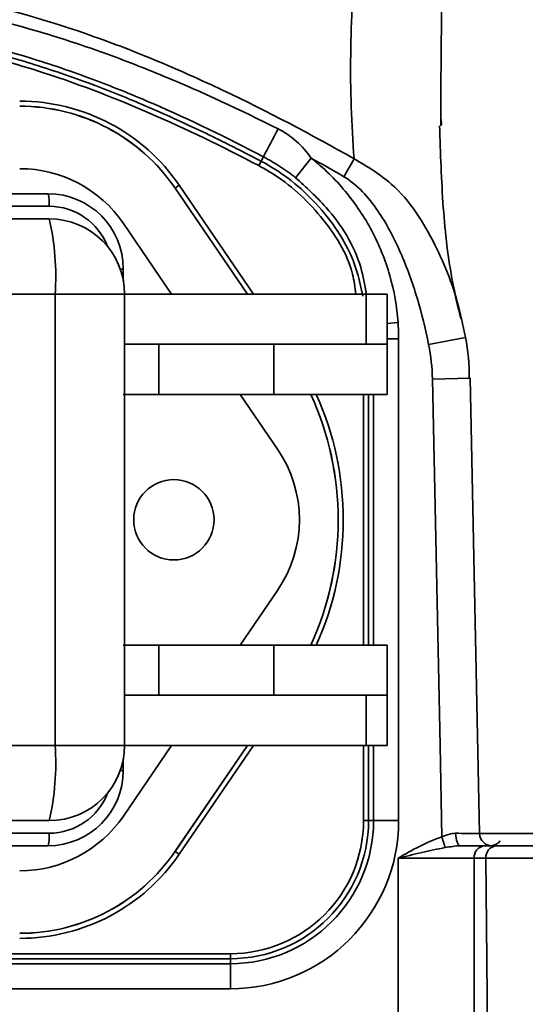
# Model space of a CAD drawing. Header units: millimetres. Extents: x 0 to 297, y 0 to 209.
# Tile 9 of 38: x 91.36 to 93.37, y 55.14 to 59.07. Entities that reach past the tile are written whole.
import ezdxf

# ---------------------------------------------------------------- set-up
doc = ezdxf.new("R2010")
doc.units = ezdxf.units.MM
doc.layers.add('图层0', color=7, linetype='Continuous')
doc.styles.add('SLDTEXTSTYLE0', font='SIMSUN.TTC')
doc.styles.add('SLDTEXTSTYLE5', font='SIMSUN.TTC', dxfattribs={"bigfont": 'bigfont'})
doc.dimstyles.new('SLDDIMSTYLE10', dxfattribs={"dimtxt": 3.5, "dimasz": 3, "dimexe": 0, "dimexo": 0.0625, "dimgap": 0.875, "dimtad": 0, "dimtih": 1, "dimtoh": 1, "dimdec": 6, "dimlfac": 2, "dimrnd": 1e-09, "dimzin": 12, "dimdsep": 46, "dimtxsty": 'SLDTEXTSTYLE0', "dimblk1": 'NONE', "dimblk2": 'NONE', "dimsah": 1, "dimcen": 0, "dimadec": 0, "dimazin": 3, "dimtfac": 1, "dimtmove": 0, "dimatfit": 3, "dimldrblk": 'NONE', "dimfxl": 0, "dimfrac": 2, "dimtolj": 1, "dimtzin": 12, "dimarcsym": 0})
doc.dimstyles.new('SLDDIMSTYLE4', dxfattribs={"dimtxt": 3.5, "dimasz": 3, "dimexe": 0, "dimexo": 0.0625, "dimgap": 0.875, "dimtad": 0, "dimtih": 1, "dimtoh": 1, "dimlfac": 3, "dimrnd": 1e-09, "dimzin": 12, "dimdsep": 46, "dimtxsty": 'SLDTEXTSTYLE0', "dimblk1": 'NONE', "dimblk2": 'NONE', "dimsah": 1, "dimcen": 0, "dimadec": 0, "dimazin": 3, "dimtol": 1, "dimtp": 0.03, "dimtfac": 1, "dimtmove": 0, "dimatfit": 3, "dimldrblk": 'NONE', "dimfxl": 0, "dimfrac": 2, "dimtolj": 1, "dimarcsym": 0})
doc.dimstyles.new('SLDDIMSTYLE8', dxfattribs={"dimtxt": 3.5, "dimasz": 3, "dimexe": 0, "dimexo": 0.0625, "dimgap": 0.875, "dimtad": 0, "dimtih": 1, "dimtoh": 1, "dimlfac": 3, "dimrnd": 1e-09, "dimzin": 12, "dimdsep": 46, "dimtxsty": 'SLDTEXTSTYLE0', "dimblk1": 'NONE', "dimblk2": 'NONE', "dimsah": 1, "dimcen": 0, "dimadec": 0, "dimazin": 3, "dimtfac": 1, "dimtmove": 0, "dimatfit": 3, "dimldrblk": 'NONE', "dimfxl": 0, "dimfrac": 2, "dimtolj": 1, "dimtzin": 12, "dimarcsym": 0})
doc.dimstyles.new('SLDDIMSTYLE9', dxfattribs={"dimtxt": 3.5, "dimasz": 3, "dimexe": 0, "dimexo": 0.0625, "dimgap": 0.875, "dimtad": 0, "dimtih": 1, "dimtoh": 1, "dimlfac": 2, "dimrnd": 1e-09, "dimzin": 12, "dimdsep": 46, "dimtxsty": 'SLDTEXTSTYLE0', "dimblk1": 'NONE', "dimblk2": 'NONE', "dimsah": 1, "dimcen": 0, "dimadec": 0, "dimazin": 3, "dimtfac": 1, "dimtmove": 0, "dimatfit": 3, "dimldrblk": 'NONE', "dimfxl": 0, "dimfrac": 2, "dimtolj": 1, "dimtzin": 12, "dimarcsym": 0})

# ---------------------------------------------------------------- blocks, each defined once
blk = doc.blocks.new('SW_SYMBOL_HOLE_DEPTH')
at = {"layer": '图层0', "color": 0}
for p, q in [((0, 875), (800, 875)), ((400, 875), (400, 75)), ((100, 555), (400, 75)), ((700, 555), (400, 75))]:
    blk.add_line(p, q, dxfattribs=at)
blk = doc.blocks.new('_D_19')
at = {"layer": '图层0'}
blk.add_line((194.1978, 127.557), (173.1442, 127.557), dxfattribs=at)
at = {"layer": '图层0', "xscale": 0.004072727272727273, "yscale": 0.004072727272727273, "zscale": 0.004072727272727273}
blk.add_blockref('SW_SYMBOL_HOLE_DEPTH', (186.9072, 127.8434), dxfattribs=at)
at = {"layer": '图层0', "attachment_point": 1, "style": 'SLDTEXTSTYLE0'}
for s, insert, char_height in [('0.03', (182.2517, 132.4579), 2), ('+', (181.0878, 132.4579), 2), ('%%c', (173.1442, 131.6298), 3.5), ('6', (190.5735, 131.6298), 3.5), ('4', (177.0142, 131.6298), 3.5), ('0', (182.2517, 130.1302), 2)]:
    blk.add_mtext(s, dxfattribs=dict(at, insert=insert, char_height=char_height))
blk = doc.blocks.new('_None')
blk = doc.blocks.new('_D_23')
at = {"layer": '图层0'}
blk.add_line((235.9549, 182.9788), (261.7804, 182.9788), dxfattribs=at)
at = {"layer": '图层0', "char_height": 3.5, "attachment_point": 1}
for s, insert, style in [(' 贯穿', (251.5964, 186.0505), 'SLDTEXTSTYLE5'), ('%%c', (241.616, 186.0505), 'SLDTEXTSTYLE0'), ('6-', (237.5424, 186.0505), 'SLDTEXTSTYLE0'), ('6.6', (245.486, 186.0505), 'SLDTEXTSTYLE0'), ('圆周均布', (241.5142, 181.9769), 'SLDTEXTSTYLE5')]:
    blk.add_mtext(s, dxfattribs=dict(at, insert=insert, style=style))
blk = doc.blocks.new('_D_24')
at = {"layer": '图层0'}
blk.add_line((192.5182, 91.6581), (176.8767, 91.6581), dxfattribs=at)
at = {"layer": '图层0', "char_height": 3.5, "attachment_point": 1, "style": 'SLDTEXTSTYLE0'}
for s, insert in [('%%c', (182.9871, 95.7308)), ('PCD', (176.8767, 95.7308)), ('50', (186.8571, 95.7308))]:
    blk.add_mtext(s, dxfattribs=dict(at, insert=insert))
blk = doc.blocks.new('_D_25')
at = {"layer": '图层0'}
blk.add_line((200.0449, 96.4062), (225.6667, 96.4062), dxfattribs=at)
at = {"layer": '图层0', "xscale": 0.004072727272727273, "yscale": 0.004072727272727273, "zscale": 0.004072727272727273}
blk.add_blockref('SW_SYMBOL_HOLE_DEPTH', (217.9268, 96.2651), dxfattribs=at)
at = {"layer": '图层0', "char_height": 3.5, "attachment_point": 1}
for s, insert, style in [('4 x  M6 ', (201.6324, 100.0514), 'SLDTEXTSTYLE0'), (' 7', (221.5931, 100.0514), 'SLDTEXTSTYLE0'), ('圆周均布', (205.5023, 95.9778), 'SLDTEXTSTYLE5')]:
    blk.add_mtext(s, dxfattribs=dict(at, insert=insert, style=style))

msp = doc.modelspace()

# ---------------------------------------------------------------- linework, layer by layer
at = {"color": 7, "linetype": 'Continuous', "lineweight": 35}
for p, q in [((93.03860223, 58.64722617), (93.03779918, 58.66783715)), ((92.32907451, 58.51963765), (92.31979861, 58.50198671)), ((92.51956365, 58.51444834), (92.45744627, 58.43612479)), ((92.6907641, 58.5117027), (92.64916703, 58.44027468)), ((92.31049792, 58.4842886), (92.31979861, 58.50198671)), ((91.97718616, 58.39437076), (91.97741378, 58.39452608)), ((91.97718616, 58.39437076), (92.26534494, 57.97207843)), ((91.99392844, 58.40579516), (91.97741378, 58.39452608)), ((90.6286524, 58.37207843), (91.47186643, 58.37207843)), ((89.68129764, 58.27207843), (91.47596843, 58.27207843)), ((91.96363837, 57.97207843), (91.77133108, 58.25390184)), ((91.77112626, 58.02576132), (91.77112626, 58.07207843)), ((91.49903641, 57.97207843), (89.70436562, 57.97207843)), ((91.49903641, 56.17207843), (91.49903641, 57.97207843)), ((91.77596843, 56.17207843), (91.77596843, 57.97207843)), ((91.77596843, 57.97207843), (92.73880641, 57.97207843)), ((92.73880641, 57.97207843), (92.73880641, 57.77207843)), ((92.73880641, 57.97207843), (92.82245436, 57.97207843)), ((92.82245436, 57.77207843), (92.82245436, 57.97207843)), ((93.11775141, 57.87347963), (93.13419933, 57.79948419)), ((93.13419933, 57.79948419), (92.98748083, 57.770579)), ((91.77596843, 57.77207843), (92.73880641, 57.77207843)), ((91.91235418, 57.77207843), (91.91235418, 57.57207843)), ((92.3708508, 57.77207843), (92.3708508, 57.57207843)), ((92.73880641, 57.77207843), (92.82245436, 57.77207843)), ((92.82245436, 57.57207843), (92.82245436, 57.77207843)), ((92.86791366, 57.79352248), (92.86791366, 55.87207843)), ((93.19022046, 55.82110025), (93.15257953, 57.63616084)), ((91.91235418, 57.57207843), (91.77112626, 57.57207843)), ((91.91235418, 57.57207843), (92.3708508, 57.57207843)), ((92.3854623, 57.35390184), (92.23658558, 57.57207843)), ((92.3708508, 57.57207843), (92.82245436, 57.57207843)), ((92.23658558, 56.57207843), (92.3854623, 56.79025501)), ((91.77112626, 56.57207843), (91.91235418, 56.57207843)), ((91.91235418, 56.57207843), (91.91235418, 56.37207843)), ((91.91235418, 56.57207843), (92.3708508, 56.57207843)), ((92.3708508, 56.37207843), (92.3708508, 56.57207843)), ((92.3708508, 56.57207843), (92.82245436, 56.57207843)), ((92.82245436, 56.37207843), (92.82245436, 56.57207843)), ((91.77596843, 56.37207843), (92.73880641, 56.37207843)), ((92.73880641, 56.17207843), (92.73880641, 56.37207843)), ((92.73880641, 56.37207843), (92.82245436, 56.37207843)), ((92.82245436, 56.17207843), (92.82245436, 56.37207843)), ((89.70436562, 56.17207843), (91.49903641, 56.17207843)), ((91.77133108, 55.89025501), (91.96363837, 56.17207843)), ((91.77596843, 56.17207843), (92.73880641, 56.17207843)), ((92.26534494, 56.17207843), (91.97718616, 55.74978609)), ((92.73880641, 56.17207843), (92.82245436, 56.17207843)), ((91.77112626, 56.07207843), (91.77112626, 56.11839554)), ((91.47596843, 55.87207843), (89.68129764, 55.87207843)), ((92.72797122, 55.87207843), (92.74796437, 55.87207843)), ((92.76794792, 55.87207843), (92.74796437, 55.87207843)), ((92.76794792, 55.87207843), (92.86791366, 55.87207843)), ((93.05374609, 55.76458145), (93.04047473, 55.80708447)), ((91.47186643, 55.77207843), (90.6286524, 55.77207843)), ((93.11338541, 55.77207843), (93.21184445, 55.77207843)), ((93.21184445, 55.77207843), (93.25844261, 55.77207843)), ((91.97718616, 55.74978609), (91.97741378, 55.74963077)), ((91.97741378, 55.74963077), (91.99392844, 55.7383617)), ((93.16854318, 55.72207843), (92.86543428, 55.72207843)), ((92.86543428, 54.87207843), (92.86543428, 55.72207843)), ((93.16854318, 55.72207843), (93.16854318, 54.83337205)), ((93.21514134, 55.72207843), (93.16854318, 55.72207843)), ((88.74745436, 55.34156156), (92.19745436, 55.34156156)), ((92.19745436, 55.34156156), (92.19745436, 55.32156842)), ((92.19745436, 55.32156842), (88.74745436, 55.32156842)), ((88.74745436, 55.30158486), (92.19745436, 55.30158486)), ((92.19745436, 55.30158486), (92.19745436, 55.32156842)), ((92.19745436, 55.30158486), (92.19745436, 55.20161913)), ((92.19745436, 55.20161913), (88.74745436, 55.20161913))]:
    msp.add_line(p, q, dxfattribs=at)
at = {"color": 8, "linetype": 'Continuous', "lineweight": 35}
for p, q in [((92.26567855, 57.97207843), (91.97741378, 58.39452608)), ((91.99392844, 58.40579516), (92.28988286, 57.97207843)), ((91.4757111, 58.32207843), (90.6286524, 58.32207843)), ((91.75881114, 58.07207843), (91.77112626, 58.07207843)), ((91.77596843, 57.97207843), (91.49903641, 57.97207843)), ((92.82245436, 57.85540961), (92.8656407, 57.85844629)), ((93.15258057, 57.63616086), (93.00261281, 57.63305072)), ((92.72797122, 56.57207843), (92.72797122, 57.57207843)), ((92.74796437, 57.57207843), (92.74796437, 56.57207843)), ((92.76794792, 56.57207843), (92.76794792, 57.57207843)), ((91.77596843, 56.17207843), (91.49903641, 56.17207843)), ((91.97741378, 55.74963077), (92.26567855, 56.17207843)), ((92.28988286, 56.17207843), (91.99392844, 55.7383617)), ((92.72797122, 55.87207843), (92.72797122, 56.17207843)), ((92.74796437, 56.17207843), (92.74796437, 55.87207843)), ((92.76794792, 55.87207843), (92.76794792, 56.17207843)), ((91.75881114, 56.07207843), (91.77112626, 56.07207843)), ((90.6286524, 55.82207843), (91.4757111, 55.82207843)), ((93.18114366, 55.82120581), (93.47245436, 55.82120581))]:
    msp.add_line(p, q, dxfattribs=at)
at = {"color": 8, "linetype": 'Continuous', "lineweight": 35, "flags": 128}
msp.add_lwpolyline([(92.82245436, 57.79352235), (92.8302508, 57.79352239), (92.84872569, 57.79352246), (92.86791366, 57.79352248)], dxfattribs=at)
at = {"color": 7, "linetype": 'Continuous', "lineweight": 35, "flags": 128}
for points in [[(93.04047473, 55.80708447), (93.03291209, 56.17179892), (93.00261281, 57.63305072)], [(93.11338541, 55.77207843), (93.10983266, 55.77302993), (93.10641513, 55.77584823), (93.10326289, 55.78042606), (93.10049591, 55.78658919), (93.09821952, 55.79410305), (93.09652033, 55.80268165), (93.09546304, 55.8119985), (93.09508788, 55.82169899)], [(93.22293753, 54.83337205), (93.22259799, 54.87207843), (93.21869824, 55.31662114), (93.21514134, 55.72207843)]]:
    msp.add_lwpolyline(points, dxfattribs=at)
at = {"color": 7, "linetype": 'Continuous', "lineweight": 35}
msp.add_circle((91.97245436, 57.07207843), 0.16, dxfattribs=at)
for centre, radius, start, end in [((91.35832314, 57.97207843), 0.76948314, 34.30837742, 90), ((91.35832314, 57.97207843), 0.74948999, 34.30837742, 90), ((91.35832314, 57.97207843), 0.74921442, 34.30837742, 90), ((77.65036493, 66.33544763), 16.62983465, 331.96653218, 332.399222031), ((91.35832314, 57.97207843), 0.5, 34.30837742, 90), ((91.31026463, 58.33450452), 0.16591245, 355.70478303, 13.08923347), ((91.47142167, 58.07252187), 0.29955689, 359.91518327, 89.91493141), ((91.47596843, 57.97207843), 0.3, 0, 90), ((90.50635762, 58.04663498), 0.99547469, 355.70478303, 13.08923347), ((91.42767065, 57.07207843), 1.19921442, 335.35847718, 24.64152282), ((91.42767065, 57.07207843), 1.19948999, 335.36451508, 24.63548492), ((91.97245436, 57.07207843), 0.5, 325.69162258, 34.30837742), ((91.47596843, 56.17207843), 0.3, 270, 0), ((90.50635762, 56.09752187), 0.99547469, 346.91076653, 4.29521697), ((91.47142167, 56.07163498), 0.29955689, 270.08506859, 0.08481673), ((91.35832314, 56.17207843), 0.5, 270, 325.69162258), ((92.19745436, 55.87207843), 0.6704593, 270, 0), ((92.19745436, 55.87207843), 0.57049357, 270, 0), ((92.19745436, 55.87207843), 0.55051001, 270, 0), ((92.19745436, 55.87207843), 0.53051686, 270, 0), ((91.31026463, 55.80965233), 0.16591245, 346.91076653, 4.29521697), ((93.24020679, 55.82207843), 0.05, 181.58685393, 269.97728687), ((93.21545289, 55.72520343), 0.04701368, 94.40194965, 183.81126105), ((93.26205105, 55.72520343), 0.04701368, 94.40194965, 183.81126105), ((93.23245436, 55.82207843), 0.05, 274.44627861, 323.13010235), ((91.35832314, 56.17207843), 0.74921442, 270, 325.69162258), ((91.35832314, 56.17207843), 0.74948999, 270, 325.69162258), ((91.35832314, 56.17207843), 0.76948314, 270, 325.69162258)]:
    msp.add_arc(centre, radius, start, end, dxfattribs=at)
at = {"color": 8, "linetype": 'Continuous', "lineweight": 35}
for centre, radius, start, end in [((91.47551287, 58.07279498), 0.24928352, 20.91542421, 89.95443959), ((91.42767065, 57.07207843), 1.21948314, 335.7945515, 24.2054485), ((91.47543785, 56.07147077), 0.24939249, 270.0627765, 339.0673597)]:
    msp.add_arc(centre, radius, start, end, dxfattribs=at)
at = {"color": 7, "linetype": 'Continuous', "lineweight": 35}
for points, knots in [([(92.6907641, 58.5117027), (92.67941865, 58.64904937), (92.67519511, 58.78736955), (92.67872113, 59.06598353), (92.6864779, 59.20627692), (92.7126351, 59.48873348), (92.73109895, 59.63122964), (92.77773162, 59.9153078), (92.80587175, 60.05709313), (92.87219063, 60.33956844), (92.91034314, 60.48051575), (92.97712159, 60.68908047), (93.00096899, 60.75804842), (93.05288386, 60.89420992), (93.08092496, 60.96148065), (93.12784927, 61.05981917), (93.14427785, 61.09208755), (93.17928558, 61.15514717), (93.1979135, 61.18603427), (93.23798905, 61.24496057), (93.25940415, 61.27303875), (93.30673905, 61.32450099), (93.33295471, 61.34815814), (93.37661672, 61.37549676), (93.39207964, 61.38330979), (93.42398989, 61.39492595), (93.44047024, 61.3987834), (93.47466137, 61.40190091), (93.49209207, 61.40107354), (93.52643504, 61.39493488), (93.54368035, 61.38955774), (93.59338375, 61.36837141), (93.62465608, 61.34741776), (93.68264059, 61.2996809), (93.70956624, 61.27283392), (93.76111835, 61.21573979), (93.78559152, 61.1855726), (93.83233758, 61.12406004), (93.85472747, 61.09255043), (93.91997767, 60.99651808), (93.96096548, 60.93052642), (94.0404461, 60.79645121), (94.07888856, 60.72833054), (94.15429557, 60.59072992), (94.19115496, 60.5214018), (94.29962728, 60.31340702), (94.36944126, 60.17429597), (94.50643826, 59.89618383), (94.57356829, 59.75716224), (94.7057763, 59.47956862), (94.77084175, 59.34099147), (94.89877201, 59.06437587), (94.96163755, 58.92633715), (95.0843965, 58.65068968), (95.14430133, 58.5130842), (95.25956317, 58.23795069), (95.3141702, 58.10222541), (95.36439363, 57.96839249)], [0, 0, 0, 0, 0.0625, 0.0625, 0.125, 0.125, 0.1875, 0.1875, 0.25, 0.25, 0.3125, 0.3125, 0.34375, 0.34375, 0.375, 0.375, 0.390625, 0.390625, 0.40625, 0.40625, 0.421875, 0.421875, 0.4375, 0.4375, 0.4453125, 0.4453125, 0.453125, 0.453125, 0.4609375, 0.4609375, 0.46875, 0.46875, 0.484375, 0.484375, 0.5, 0.5, 0.515625, 0.515625, 0.53125, 0.53125, 0.5625, 0.5625, 0.59375, 0.59375, 0.625, 0.625, 0.6875, 0.6875, 0.75, 0.75, 0.8125, 0.8125, 0.875, 0.875, 0.9375, 0.9375, 1, 1, 1, 1]), ([(88.25414461, 58.5117027), (88.42518119, 58.60831549), (88.5984165, 58.69986576), (88.95162456, 58.86745272), (89.13158907, 58.94350839), (89.4090042, 59.04039464), (89.50272854, 59.06980564), (89.69318767, 59.12169546), (89.78888788, 59.14387798), (90.0772582, 59.19789651), (90.271329, 59.21712375), (90.51648576, 59.21752237), (90.5656446, 59.21642888), (90.66422036, 59.21186676), (90.71361143, 59.20839172), (90.86065252, 59.19458319), (90.9576825, 59.18084632), (91.24607088, 59.12736264), (91.43472876, 59.07534763), (91.71357667, 58.97852271), (91.80575493, 58.94313297), (91.98771107, 58.86758078), (92.07769045, 58.82734727), (92.34492967, 58.70071843), (92.51911925, 58.60865909), (92.6907641, 58.5117027)], [0, 0, 0, 0, 0.125, 0.125, 0.25, 0.25, 0.3125, 0.3125, 0.375, 0.375, 0.5, 0.5, 0.53125, 0.53125, 0.5625, 0.5625, 0.625, 0.625, 0.75, 0.75, 0.8125, 0.8125, 0.875, 0.875, 1, 1, 1, 1]), ([(88.55724778, 58.63070239), (88.70672501, 58.7062339), (88.8582233, 58.77683601), (89.16571779, 58.90484152), (89.32190306, 58.96204182), (89.56115603, 59.0339595), (89.64171659, 59.05567304), (89.8047306, 59.09381785), (89.88744468, 59.11022117), (90.13606301, 59.14967393), (90.30289695, 59.16364655), (90.55498523, 59.16379111), (90.63923926, 59.16028433), (90.80707168, 59.14670947), (90.89033043, 59.13667803), (91.13770256, 59.09757225), (91.29957935, 59.05910604), (91.5389618, 58.98740147), (91.61818093, 58.96115391), (91.7755603, 58.90433861), (91.85379156, 58.87372885), (92.08600652, 58.77714817), (92.23794775, 58.70638536), (92.38767931, 58.63071106)], [0, 0, 0, 0, 0.125, 0.125, 0.25, 0.25, 0.3125, 0.3125, 0.375, 0.375, 0.5, 0.5, 0.5625, 0.5625, 0.625, 0.625, 0.75, 0.75, 0.8125, 0.8125, 0.875, 0.875, 1, 1, 1, 1]), ([(92.32907451, 58.51963765), (92.18466266, 58.59553919), (92.0377978, 58.66701209), (91.81321316, 58.76446364), (91.73748774, 58.79536322), (91.58509544, 58.85288272), (91.50836113, 58.87953778), (91.27633171, 58.95235972), (91.11921629, 58.99140755), (90.87880308, 59.03144108), (90.79782058, 59.04172866), (90.63439844, 59.05556954), (90.55232578, 59.05907663), (90.30682156, 59.05890045), (90.14445477, 59.04463922), (89.90266311, 59.00415448), (89.82225279, 58.9874009), (89.66400315, 58.94858813), (89.58588901, 58.92651337), (89.35414132, 58.85343846), (89.20311984, 58.795542), (88.90609417, 58.66650263), (88.76023813, 58.59552466), (88.6158245, 58.51962651)], [0, 0, 0, 0, 0.125, 0.125, 0.1875, 0.1875, 0.25, 0.25, 0.375, 0.375, 0.4375, 0.4375, 0.5, 0.5, 0.625, 0.625, 0.6875, 0.6875, 0.75, 0.75, 0.875, 0.875, 1, 1, 1, 1]), ([(88.62509574, 58.50197309), (88.66012524, 58.52038072), (88.69463856, 58.53818325), (88.73076054, 58.55645551), (88.73288334, 58.55752799), (88.73606453, 58.55913316), (88.73712442, 58.55966762), (88.73924319, 58.56073537), (88.74026701, 58.56125104), (88.74643624, 58.56435592), (88.7513655, 58.56682954), (88.76613491, 58.57421956), (88.7759567, 58.57910511), (88.8053486, 58.59363838), (88.82484525, 58.60316271), (88.92183874, 58.64996183), (88.99786632, 58.68476893), (89.14678724, 58.74911871), (89.21968056, 58.77866138), (89.2932358, 58.80641275), (89.29546321, 58.80725113), (89.29880204, 58.80850484), (89.29986984, 58.80890537), (89.30239571, 58.80985149), (89.30365838, 58.8103238), (89.30997037, 58.81268169), (89.3150157, 58.81455615), (89.33013888, 58.82014402), (89.34020392, 58.82382188), (89.37034782, 58.83471335), (89.39037544, 58.84178482), (89.4502534, 58.86243071), (89.48989882, 58.87543661), (89.60801541, 58.9121802), (89.68566694, 58.93364378), (89.80050497, 58.96129078), (89.8385111, 58.96974838), (89.87860233, 58.97792913), (89.88084778, 58.97838488), (89.88588087, 58.9794001), (89.88839704, 58.97990449), (89.89594438, 58.98140804), (89.9009744, 58.98239755), (89.91605988, 58.98532753), (89.92611072, 58.98722944), (89.95624485, 58.99278095), (89.97630973, 58.99627632), (90.15667267, 59.0258839), (90.31542428, 59.03904091), (90.49225139, 59.03903602), (90.5121081, 59.03882764), (90.55170669, 59.03799439), (90.57153216, 59.03736966), (90.63108708, 59.03487114), (90.67089505, 59.03237303), (90.79063299, 59.0223814), (90.87087697, 59.01239062), (90.97170518, 58.99574011), (90.99189698, 58.99220191), (91.02222393, 58.98658245), (91.03233945, 58.98465727), (91.04752254, 58.98169147), (91.05258521, 58.98068986), (91.06018166, 58.97916795), (91.06271422, 58.97865739), (91.06651367, 58.97788667), (91.06778026, 58.97762896), (91.07031364, 58.97711189), (91.0716348, 58.97684137), (91.11039021, 58.96888344), (91.14824423, 58.96041394), (91.26262529, 58.93274734), (91.33997136, 58.91129215), (91.45762856, 58.87459331), (91.49712065, 58.86160769), (91.5567683, 58.84100026), (91.57671911, 58.83394295), (91.6067477, 58.82307474), (91.61677429, 58.81940496), (91.63183978, 58.81382973), (91.63686588, 58.81195956), (91.64441142, 58.80913666), (91.64692767, 58.80819276), (91.65070364, 58.80677249), (91.6520645, 58.80625987), (91.65428528, 58.80542235), (91.65539605, 58.80500295), (91.72762085, 58.77770057), (91.80029569, 58.74820336), (91.94876796, 58.68397928), (92.02456537, 58.64925242), (92.12126384, 58.60257533), (92.14070112, 58.59307648), (92.17000341, 58.57858308), (92.17979524, 58.57371109), (92.19451958, 58.56634182), (92.19943379, 58.56387519), (92.20558418, 58.56077912), (92.20681464, 58.56015927), (92.2086609, 58.55922854), (92.20927641, 58.55891813), (92.21050763, 58.558297), (92.21117675, 58.55795931), (92.2137826, 58.55664379), (92.21586933, 58.55558902), (92.25137879, 58.53761799), (92.28532562, 58.52010293), (92.31979861, 58.50198671)], [0, 0, 0, 0, 0.03125, 0.03125, 0.033203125, 0.033203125, 0.0341796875, 0.0341796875, 0.03515625, 0.03515625, 0.0390625, 0.0390625, 0.046875, 0.046875, 0.0625, 0.0625, 0.125, 0.125, 0.1875, 0.1875, 0.189453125, 0.189453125, 0.1904296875, 0.1904296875, 0.19140625, 0.19140625, 0.1953125, 0.1953125, 0.203125, 0.203125, 0.21875, 0.21875, 0.25, 0.25, 0.3125, 0.3125, 0.34375, 0.34375, 0.345703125, 0.345703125, 0.34765625, 0.34765625, 0.3515625, 0.3515625, 0.359375, 0.359375, 0.375, 0.375, 0.5, 0.5, 0.515625, 0.515625, 0.53125, 0.53125, 0.5625, 0.5625, 0.625, 0.625, 0.640625, 0.640625, 0.6484375, 0.6484375, 0.65234375, 0.65234375, 0.654296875, 0.654296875, 0.6552734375, 0.6552734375, 0.65625, 0.65625, 0.6875, 0.6875, 0.75, 0.75, 0.78125, 0.78125, 0.796875, 0.796875, 0.8046875, 0.8046875, 0.80859375, 0.80859375, 0.810546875, 0.810546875, 0.8115234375, 0.8115234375, 0.8125, 0.8125, 0.875, 0.875, 0.9375, 0.9375, 0.953125, 0.953125, 0.9609375, 0.9609375, 0.96484375, 0.96484375, 0.9658203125, 0.9658203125, 0.9663085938, 0.9663085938, 0.966796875, 0.966796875, 0.96875, 0.96875, 1, 1, 1, 1]), ([(92.31049792, 58.48428861), (92.16728307, 58.55955072), (92.02232615, 58.63007858), (91.72762891, 58.75813499), (91.57785854, 58.81558186), (91.34815941, 58.88804576), (91.27075665, 58.90992747), (91.11399524, 58.94837552), (91.03442662, 58.96495407), (90.79363471, 59.00519375), (90.63314586, 59.01903345), (90.31225141, 59.01905337), (90.15184574, 59.00525755), (89.95138743, 58.97180392), (89.91128493, 58.96429465), (89.83180567, 58.94784833), (89.79233461, 58.93890028), (89.67466175, 58.91005789), (89.5971981, 58.88817121), (89.36733451, 58.81568952), (89.2174791, 58.75822656), (88.92265078, 58.63012223), (88.77765089, 58.55955369), (88.63439613, 58.48427482)], [0, 0, 0, 0, 0.125, 0.125, 0.25, 0.25, 0.3125, 0.3125, 0.375, 0.375, 0.5, 0.5, 0.625, 0.625, 0.65625, 0.65625, 0.6875, 0.6875, 0.75, 0.75, 0.875, 0.875, 1, 1, 1, 1]), ([(92.38767931, 58.63071107), (92.4143437, 58.61725898), (92.43857558, 58.60059532), (92.48266922, 58.56143425), (92.502442, 58.53886323), (92.51956365, 58.51444834)], [0, 0, 0, 0, 0.5, 0.5, 1, 1, 1, 1]), ([(93.1153826, 57.87295358), (93.1042775, 57.92018796), (93.07026249, 58.06486729), (93.04141309, 58.32131112), (93.034619, 58.53413223), (93.03113352, 58.64331304)], [0, 0, 0, 0, 0.1909744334, 0.5849562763, 1, 1, 1, 1]), ([(92.45744627, 58.43612479), (92.43739659, 58.45202592), (92.41659696, 58.46697096), (92.37376168, 58.49482014), (92.35172997, 58.50773777), (92.32907477, 58.51963752)], [0, 0, 0, 0, 0.5, 0.5, 1, 1, 1, 1]), ([(92.51956365, 58.51444834), (92.56891254, 58.47531038), (92.61423477, 58.43120049), (92.69634464, 58.33244264), (92.73158405, 58.27966026), (92.77601141, 58.19564329), (92.78940694, 58.16682043), (92.81327776, 58.10748652), (92.82372085, 58.07705333), (92.84999583, 57.9851631), (92.86113513, 57.92252261), (92.8656407, 57.85844629)], [0, 0, 0, 0, 0.25, 0.25, 0.5, 0.5, 0.625, 0.625, 0.75, 0.75, 1, 1, 1, 1]), ([(92.98748083, 57.770579), (92.97507965, 57.83352558), (92.95971547, 57.89558949), (92.92279329, 58.0178722), (92.9011973, 58.07828947), (92.84979847, 58.19574589), (92.82041808, 58.25239102), (92.76603708, 58.33152401), (92.74595004, 58.35709317), (92.70158666, 58.40313087), (92.67733865, 58.42386856), (92.64916703, 58.44027468)], [0, 0, 0, 0, 0.25, 0.25, 0.5, 0.5, 0.75, 0.75, 0.875, 0.875, 1, 1, 1, 1]), ([(93.04047473, 55.80708447), (93.00916968, 55.79730962), (92.97955063, 55.78405945), (92.92174766, 55.75460092), (92.89352134, 55.73829442), (92.86543428, 55.72207843)], [0, 0, 0, 0, 0.5, 0.5, 1, 1, 1, 1]), ([(93.04047473, 55.80708447), (93.04947435, 55.8107761), (93.05851966, 55.81444848), (93.07671697, 55.81992082), (93.08598799, 55.82176186), (93.09508788, 55.82169899)], [0, 0, 0, 0, 0.5, 0.5, 1, 1, 1, 1]), ([(93.05374609, 55.76458145), (93.02264171, 55.75935746), (92.99157452, 55.75246156), (92.92870025, 55.73775521), (92.89704388, 55.72989976), (92.86543428, 55.72207843)], [0, 0, 0, 0, 0.5, 0.5, 1, 1, 1, 1]), ([(93.11338541, 55.77207843), (93.10311328, 55.77207843), (93.09310712, 55.77086022), (93.0732664, 55.76795724), (93.06346284, 55.76621338), (93.05374609, 55.76458145)], [0, 0, 0, 0, 0.5, 0.5, 1, 1, 1, 1]), ([(93.19176035, 55.77207843), (93.20326919, 55.77207843), (93.22990792, 55.77207843), (93.23957961, 55.77207843), (93.24011422, 55.77207843), (93.24018697, 55.77207843)], [0, 0, 0, 0, 0.396555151, 0.9178792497, 1, 1, 1, 1]), ([(93.25844261, 55.77207843), (93.26770888, 55.77207843), (93.27830414, 55.77207843), (93.30204192, 55.77207843), (93.3152974, 55.77207843), (93.34398597, 55.77207843), (93.35920752, 55.77207843), (93.39136011, 55.77207843), (93.40848081, 55.77207843), (93.44345444, 55.77207843), (93.46128211, 55.77207843), (93.49761261, 55.77207843), (93.51627258, 55.77207843), (93.55287296, 55.77207843), (93.57095046, 55.77207843), (93.60665708, 55.77207843), (93.62429633, 55.77207843), (93.64120177, 55.77207843)], [0, 0, 0, 0, 0.125, 0.125, 0.25, 0.25, 0.375, 0.375, 0.5, 0.5, 0.625, 0.625, 0.75, 0.75, 0.875, 0.875, 1, 1, 1, 1]), ([(93.66168604, 55.72295105), (93.6419635, 55.72294556), (93.62138492, 55.72293502), (93.57972826, 55.72290469), (93.55863836, 55.72288498), (93.51593895, 55.72283652), (93.49416946, 55.72280746), (93.45178465, 55.72274235), (93.43098605, 55.72270615), (93.39018407, 55.7226264), (93.3702101, 55.72258278), (93.33269907, 55.72249164), (93.31494075, 55.72244373), (93.28147102, 55.72234306), (93.2660064, 55.72229097), (93.23831266, 55.72218593), (93.22595173, 55.7221326), (93.21514134, 55.72207843)], [0, 0, 0, 0, 0.125, 0.125, 0.25, 0.25, 0.375, 0.375, 0.5, 0.5, 0.625, 0.625, 0.75, 0.75, 0.875, 0.875, 1, 1, 1, 1])]:
    msp.add_open_spline(points, degree=3, knots=knots, dxfattribs=at)
at = {"color": 8, "linetype": 'Continuous', "lineweight": 35}
for points, knots in [([(94.69263678, 57.71185977), (94.65718002, 57.85332596), (94.57391236, 58.18554915), (94.42603139, 58.71755719), (94.25589647, 59.30658767), (94.08112113, 59.90175409), (93.92434109, 60.40788422), (93.78449407, 60.8192893), (93.6826419, 61.0783493), (93.5902494, 61.24260682), (93.52951993, 61.30235197), (93.49433344, 61.31577899), (93.46854293, 61.31692002), (93.44651982, 61.30958208), (93.41613513, 61.28816933), (93.36240099, 61.22061114), (93.30915322, 61.08702305), (93.22765642, 60.80749228), (93.12454389, 60.24816222), (93.03757913, 59.48704724), (93.03631524, 58.89980937), (93.03576226, 58.64288063)], [0, 0, 0, 0, 0.0671827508, 0.157773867, 0.2483941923, 0.340502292, 0.4325983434, 0.4824486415, 0.5326035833, 0.5556904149, 0.5662846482, 0.5711878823, 0.573901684, 0.5793351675, 0.5827738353, 0.5925450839, 0.6207125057, 0.6491431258, 0.7270709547, 0.8805878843, 1, 1, 1, 1]), ([(92.6907641, 58.5117027), (92.74246118, 58.48077783), (92.8809144, 58.39795597), (93.01779801, 58.1763053), (93.09325008, 57.98701893), (93.11528999, 57.88488585), (93.11775141, 57.87347963)], [0, 0, 0, 0, 0.22479549, 0.6020390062, 0.9555557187, 1, 1, 1, 1]), ([(92.69756033, 57.97207843), (92.69395164, 57.99889569), (92.67864824, 58.11261983), (92.56453611, 58.28899112), (92.42118971, 58.42291254), (92.32761526, 58.47479743), (92.31049792, 58.4842886)], [0, 0, 0, 0, 0.1218477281, 0.5167205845, 0.9115949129, 1, 1, 1, 1]), ([(92.31979861, 58.50198671), (92.31980034, 58.50198581), (92.33754983, 58.49266446), (92.43277528, 58.43811421), (92.58261297, 58.30250399), (92.69455636, 58.11552701), (92.71831122, 57.99571756), (92.72460747, 57.96396192)], [0, 0, 0, 0, 0.0000084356, 0.0866153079, 0.4735386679, 0.8604607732, 1, 1, 1, 1]), ([(92.73980291, 57.97207843), (92.73338349, 58.00807567), (92.71080787, 58.13466966), (92.60887607, 58.29837874), (92.49925392, 58.39809503), (92.45744627, 58.43612479)], [0, 0, 0, 0, 0.1973025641, 0.6938675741, 1, 1, 1, 1]), ([(93.09508788, 55.82169899), (93.11022585, 55.82159442), (93.14050108, 55.82138527), (93.17219215, 55.82116633), (93.18938466, 55.82104756), (93.18844003, 55.82105409), (93.18810645, 55.82105639)], [0, 0, 0, 0, 0.2820504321, 0.5640871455, 0.8460675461, 1, 1, 1, 1])]:
    msp.add_open_spline(points, degree=3, knots=knots, dxfattribs=at)
at = {"color": 7, "linetype": 'Continuous', "lineweight": 35}
for points in [[(92.64916703, 58.44027468), (92.60613154, 58.46533698), (92.56293703, 58.49007504), (92.51956365, 58.51444834)], [(92.8656407, 57.85844629), (92.86716055, 57.8368317), (92.86791341, 57.81519027), (92.86791366, 57.79352248)], [(93.13419933, 57.79948419), (93.14430307, 57.74549352), (93.14949502, 57.69104528), (93.14921778, 57.63609112)], [(93.00261281, 57.63305072), (93.00165277, 57.67934283), (92.99642776, 57.72516567), (92.98748083, 57.770579)]]:
    msp.add_open_spline(points, degree=3, dxfattribs=at)

# ---------------------------------------------------------------- dimensions: what is measured, and where the dimension line sits
at = {"layer": '图层0'}
for p1, text, dimstyle, picture, middle in [((1.46060327, 1.0908017), '6-<> 贯穿\\P圆周均布', 'SLDDIMSTYLE8', '_D_23', (249.66142151, 182.47775125)), ((0.85078275, 0.60083071), '<>{\\fGDT;x}6', 'SLDDIMSTYLE4', '_D_19', (182.87726743, 130.09385102)), ((13.95363474, 4.85164052), 'PCD<>', 'SLDDIMSTYLE9', '_D_24', (183.90369813, 94.19487869))]:
    dim = msp.add_diameter_dim_2p(p1=p1, p2=(0, 0), text=text, dimstyle=dimstyle, dxfattribs=at)
    dim.commit()
    dim.dimension.update_dxf_attribs({"geometry": picture, "text_midpoint": middle, "dimtype": 163})
dim = msp.add_diameter_dim_2p(p1=(1.40860419, 0.55717158), p2=(0, 0), text='4 x  M6 {\\fGDT;x} 7\\P圆周均布\\P', dimstyle='SLDDIMSTYLE10', override={"dimpost": '<>'}, dxfattribs=at)
dim.commit()
dim.dimension.update_dxf_attribs({"geometry": '_D_25', "text_midpoint": (213.64954075, 96.19188409), "dimtype": 163})

doc.saveas('drawing.dxf')
